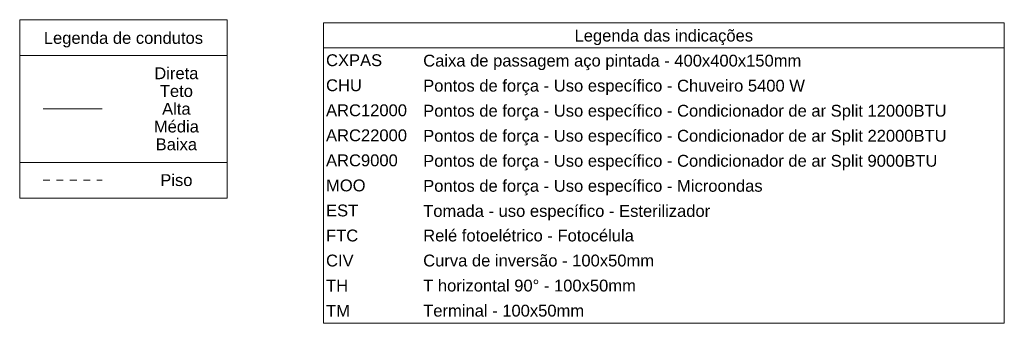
# Model space of a CAD drawing. Header units: millimetres. Extents: x -8 to 220, y -114 to 51.
# Tile 80 of 82: x 164.43 to 182.72, y 24.41 to 30.05. Entities that reach past the tile are written whole.
import ezdxf

# ---------------------------------------------------------------- set-up
doc = ezdxf.new("R2010")
doc.units = ezdxf.units.MM
doc.header["$MEASUREMENT"] = 0
doc.linetypes.add('JIS_02_1.2', pattern=[0.25, 0.125, -0.125])
doc.layers.add('DI-Tabelas', color=7, linetype='Continuous', lineweight=5)
doc.styles.add('Arial', font='arial.ttf')

msp = doc.modelspace()

# ---------------------------------------------------------------- linework, layer by layer
at = {"layer": 'DI-Tabelas'}
for p, q in [((164.433, 29.386), (164.433, 30.051)), ((164.433, 30.051), (168.285, 30.051)), ((168.285, 30.051), (168.285, 29.386)), ((170.071, 29.528), (170.071, 29.993)), ((170.071, 29.993), (182.716, 29.993)), ((182.716, 29.993), (182.716, 29.528)), ((182.716, 29.528), (170.071, 29.528)), ((170.071, 29.063), (170.071, 29.528)), ((182.716, 29.528), (182.716, 29.063)), ((168.285, 29.386), (164.433, 29.386)), ((164.433, 27.401), (164.433, 29.386)), ((168.285, 29.386), (168.285, 27.401)), ((170.071, 28.598), (170.071, 29.063)), ((182.716, 29.063), (182.716, 28.598)), ((170.071, 28.132), (170.071, 28.598)), ((182.716, 28.598), (182.716, 28.132)), ((170.071, 27.667), (170.071, 28.132)), ((182.716, 28.132), (182.716, 27.667)), ((170.071, 27.202), (170.071, 27.667)), ((182.716, 27.667), (182.716, 27.202)), ((166.399, 27.401), (164.433, 27.401)), ((164.433, 26.735), (164.433, 27.401)), ((168.285, 27.401), (166.399, 27.401)), ((168.285, 27.401), (168.285, 26.735)), ((170.071, 26.737), (170.071, 27.202)), ((182.716, 27.202), (182.716, 26.737)), ((166.399, 26.735), (164.433, 26.735)), ((168.285, 26.735), (166.399, 26.735)), ((170.071, 26.272), (170.071, 26.737)), ((182.716, 26.737), (182.716, 26.272)), ((170.071, 25.806), (170.071, 26.272)), ((182.716, 26.272), (182.716, 25.806)), ((170.071, 25.341), (170.071, 25.806)), ((182.716, 25.806), (182.716, 25.341)), ((170.071, 24.876), (170.071, 25.341)), ((182.716, 25.341), (182.716, 24.876)), ((170.071, 24.411), (170.071, 24.876)), ((182.716, 24.876), (182.716, 24.411)), ((171.875, 24.411), (170.071, 24.411)), ((182.716, 24.411), (171.875, 24.411))]:
    msp.add_line(p, q, dxfattribs=at)
at = {"layer": 'DI-Tabelas', "color": 7, "linetype": 'Continuous'}
msp.add_line((164.866, 28.393), (165.966, 28.393), dxfattribs=at)
at = {"layer": 'DI-Tabelas', "color": 7, "linetype": 'JIS_02_1.2'}
msp.add_line((164.866, 27.068), (165.966, 27.068), dxfattribs=at)

# ---------------------------------------------------------------- texts
at = {"layer": 'DI-Tabelas', "char_height": 0.22, "line_spacing_factor": 0.6, "style": 'Arial'}
for s, insert, width, attachment_point in [('Legenda de condutos', (166.359, 29.536), 5.91149, 8), ('Legenda das indicações', (176.393, 29.578), 6.62884, 8), ('CXPAS', (170.121, 29.185), 2.08463, 7), ('Caixa de passagem aço pintada - 400x400x150mm', (171.925, 29.113), 14.04143, 7), ('Direta', (167.342, 28.943), 1.63927, 8), ('Teto', (167.342, 28.613), 1.22979, 8), ('CHU', (170.121, 28.72), 1.33207, 7), ('Pontos de força - Uso específico - Chuveiro 5400 W', (171.925, 28.648), 14.17625, 7), ('Alta', (167.342, 28.283), 1.05909, 8), ('ARC12000', (170.121, 28.255), 3.00689, 7), ('Pontos de força - Uso específico - Condicionador de ar Split 12000BTU', (171.925, 28.182), 19.4378, 7), ('Média', (167.342, 27.953), 1.67381, 8), ('ARC22000', (170.121, 27.79), 3.00689, 7), ('Pontos de força - Uso específico - Condicionador de ar Split 22000BTU', (171.925, 27.717), 19.4378, 7), ('Baixa', (167.342, 27.623), 1.53765, 8), ('ARC9000', (170.121, 27.325), 2.66515, 7), ('Pontos de força - Uso específico - Condicionador de ar Split 9000BTU', (171.925, 27.252), 19.09607, 7), ('Piso', (167.342, 26.958), 1.19591, 8), ('MOO', (170.121, 26.859), 1.46857, 7), ('Pontos de força - Uso específico - Microondas', (171.925, 26.787), 12.60506, 7), ('EST', (170.121, 26.394), 1.19591, 7), ('Tomada - uso específico - Esterilizador', (171.925, 26.322), 10.65726, 7), ('FTC', (170.121, 25.929), 1.19524, 7), ('Relé fotoelétrico - Fotocélula', (171.925, 25.929), 7.82207, 7), ('CIV', (170.121, 25.464), 1.02488, 7), ('Curva de inversão - 100x50mm', (171.925, 25.464), 8.57396, 7), ('TH', (170.121, 24.999), 0.81963, 7), ('T horizontal 90%%d - 100x50mm', (171.925, 24.999), 7.87573, 7), ('TM', (170.121, 24.533), 0.88771, 7), ('Terminal - 100x50mm', (171.925, 24.533), 5.97689, 7)]:
    msp.add_mtext(s, dxfattribs=dict(at, insert=insert, width=width, attachment_point=attachment_point))

doc.saveas('drawing.dxf')
